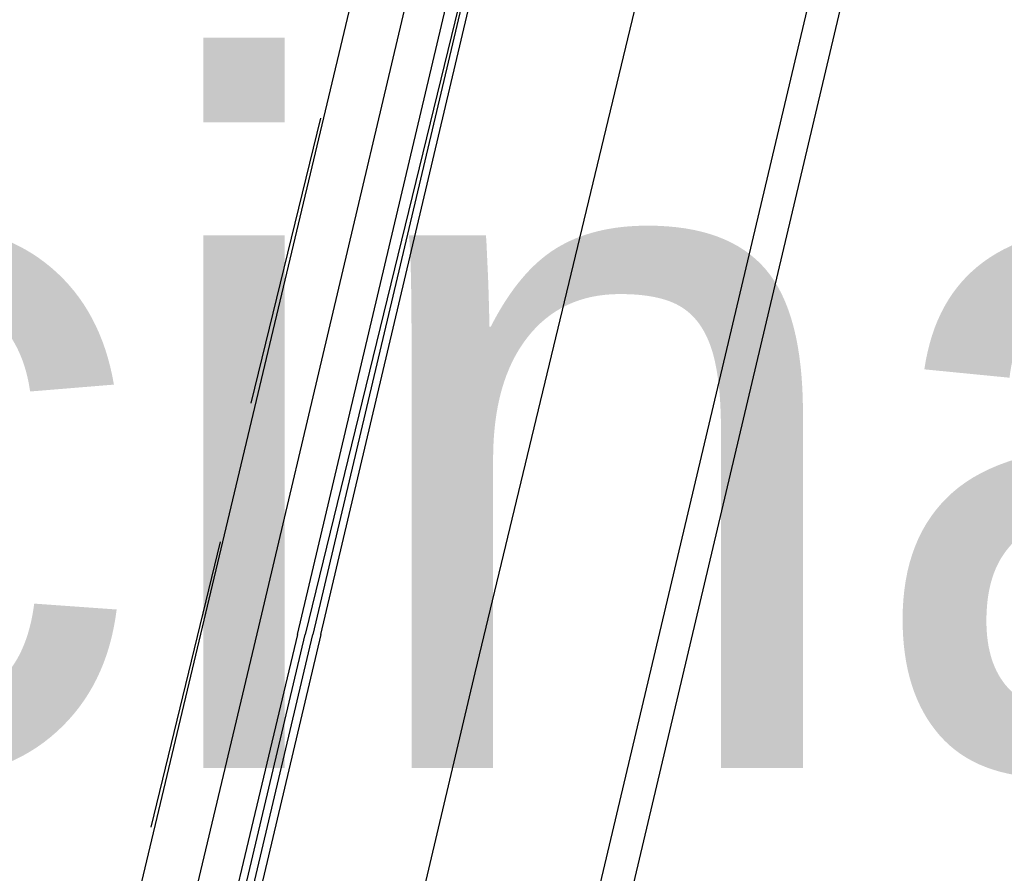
# Model space of a CAD drawing. Header units: feet. Extents: x -79 to 198, y -22 to 181.
# Tile 81 of 256: x 105.75 to 107.45, y 38.38 to 39.85. Entities that reach past the tile are written whole.
import ezdxf
from ezdxf.enums import TextEntityAlignment as Align

# ---------------------------------------------------------------- set-up
doc = ezdxf.new("R2010")
doc.units = ezdxf.units.FT
doc.layers.add('A-LINEA', color=7, linetype='CONTINUOUS')
doc.layers.add('A-NOMBRE-ESPACIO', color=2, linetype='CONTINUOUS')

msp = doc.modelspace()

# ---------------------------------------------------------------- linework, layer by layer
at = {"layer": 'A-LINEA'}
for p, q in [((103.5333, 24.5111), (107.3733, 40.7511)), ((106.4933, 40.6178), (104.7733, 33.3911)), ((107.24, 40.4311), (105.5333, 33.2178)), ((106.16, 38.8044), (106.5467, 40.4444)), ((106.1467, 39.1911), (106.2667, 39.6844)), ((105.9733, 38.4578), (106.0933, 38.9511))]:
    msp.add_line(p, q, dxfattribs=at)
for points in [[(67.2267, 7.6444), (67.2667, 7.8178), (67.76, 9.9244), (68.1067, 9.9378), (69.9867, 17.8978), (72.5733, 17.2844), (72.7333, 17.9244), (80.72, 16.0444), (83.12, 15.4711), (87.16, 14.5111), (90.12, 27.0044), (94.6533, 25.9244), (94.8133, 26.5778), (97.52, 25.9378), (103.5333, 24.5111), (107.3733, 40.7511), (107.64, 40.6978), (108.9733, 40.3778), (112.68, 39.4978), (119.16, 37.9644), (119.2267, 38.2978), (125.3067, 36.8578)], [(106.96, 40.4978), (106.5333, 38.7244), (106.1467, 37.0844)], [(106.2267, 38.7911), (106.6267, 40.4844), (106.6267, 40.4978), (106.64, 40.4844), (106.6533, 40.4844), (106.24, 38.7911)], [(106.2667, 38.7911), (106.6667, 40.4844), (106.6533, 40.4844), (106.2533, 38.7911)], [(105.8, 37.1778), (105.8133, 37.1778), (105.7733, 37.1778), (106.16, 38.8044)], [(106.2267, 38.7911), (105.8267, 37.1111), (105.8267, 37.0978), (105.84, 37.0978), (106.24, 38.7911)], [(106.2667, 38.7911), (105.8667, 37.0978), (105.8533, 37.0978), (106.2533, 38.7911)]]:
    msp.add_lwpolyline(points, dxfattribs=at)

# ---------------------------------------------------------------- texts
at = {"layer": 'A-NOMBRE-ESPACIO'}
msp.add_text('Cocina', height=1.2, dxfattribs=at).set_placement((105.6, 38.56), align=Align.CENTER)

doc.saveas('drawing.dxf')
